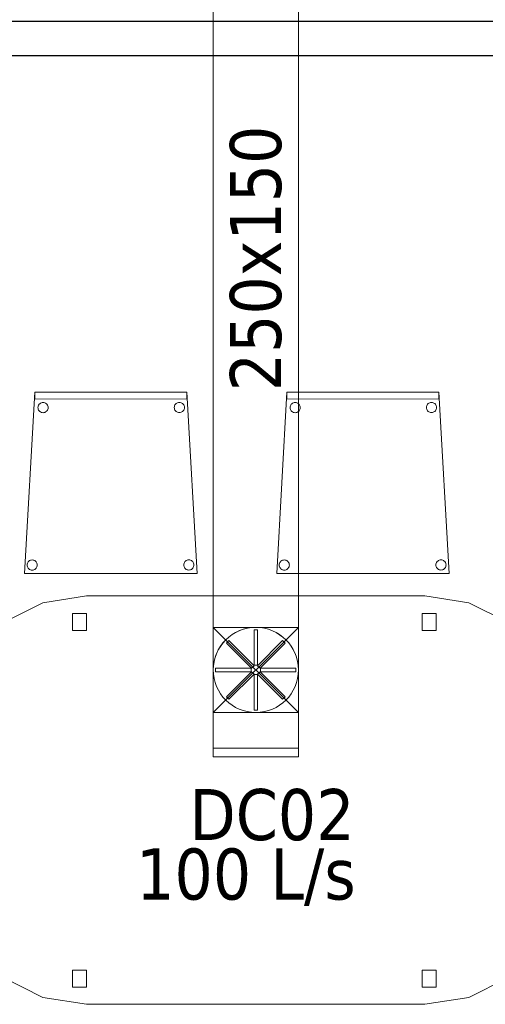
# Model space of a CAD drawing. Header units: metres. Extents: x 397.7 to 427.5, y 12.7 to 28.4.
# Tile 41 of 137: x 408 to 409.3, y 14.4 to 17.3. Entities that reach past the tile are written whole.
import ezdxf

# ---------------------------------------------------------------- set-up
doc = ezdxf.new("R2010")
doc.units = ezdxf.units.M
for name, color, linetype, lineweight in [('02_MOBILIARIO', 7, 'Continuous', 18), ('A-DETL-____-MBND', 7, 'Continuous', 18), ('A-DETL-GENF-OTLN', 7, 'Continuous', 18), ('A-WALL-____-MCUT', 7, 'Continuous', 25), ('A-WALL-____-OTLN', 7, 'Continuous', 25), ('M-HVAC-CDFF-IDEN', 7, 'Continuous', 30), ('M-HVAC-DUCT-IDEN', 7, 'Continuous', 30), ('M-HVAC-DUCT-OTLN', 7, 'Continuous', 18)]:
    doc.layers.add(name, color=color, linetype=linetype, lineweight=lineweight)
doc.styles.add('Tahoma_2', font='tahoma.ttf', dxfattribs={"height": 0.15})

# ---------------------------------------------------------------- blocks, each defined once
blk = doc.blocks.new('Family - Mampara P3-156225-06_CLI_AIRE_P3')
at = {"layer": 'A-WALL-____-MCUT', "color": 253, "true_color": 0xaaaaaa}
for p, q in [((4.1143, 0.1), (0, 0.1)), ((0, 0), (4.1143, 0))]:
    blk.add_line(p, q, dxfattribs=at)
at = {"layer": 'A-WALL-____-OTLN', "color": 253, "true_color": 0xaaaaaa}
for p, q in [((6.9366, 0.1), (0, 0.1)), ((0, 0), (6.9366, 0))]:
    blk.add_line(p, q, dxfattribs=at)
at = {"layer": 'A-WALL-____-OTLN', "color": 253, "lineweight": 18, "true_color": 0xaaaaaa}
blk.add_line((0, 0), (6.9366, 0), dxfattribs=at)
blk = doc.blocks.new('Family - Taula 200X120_P3-156305-06_CLI_AIRE_P3')
at = {"layer": 'A-DETL-____-MBND', "color": 253, "true_color": 0xaaaaaa}
for p, q in [((0.368, 1.1795), (0.4965, 1.1999)), ((0.4965, 1.1999), (0.368, 1.1795)), ((0.4965, 1.1999), (1.4896, 1.1999)), ((1.4896, 1.1999), (0.4965, 1.1999)), ((1.4896, 1.1999), (1.6181, 1.1795)), ((1.6181, 1.1795), (1.4896, 1.1999)), ((0.2483, 1.1195), (0.368, 1.1795)), ((0.368, 1.1795), (0.2483, 1.1195)), ((1.6181, 1.1795), (1.7378, 1.1195)), ((1.7378, 1.1195), (1.6181, 1.1795)), ((0.4551, 1.0978), (0.4551, 1.1478)), ((0.4551, 1.1478), (0.4965, 1.1478)), ((0.4965, 1.1478), (0.4551, 1.1478)), ((0.4551, 1.1478), (0.4551, 1.0978)), ((0.4965, 1.1478), (0.4965, 1.0978)), ((0.4965, 1.0978), (0.4965, 1.1478)), ((1.4813, 1.0978), (1.4813, 1.1478)), ((1.4813, 1.1478), (1.5227, 1.1478)), ((1.5227, 1.1478), (1.4813, 1.1478)), ((1.4813, 1.1478), (1.4813, 1.0978)), ((1.5227, 1.1478), (1.5227, 1.0978)), ((1.5227, 1.0978), (1.5227, 1.1478)), ((0.1454, 1.0242), (0.2483, 1.1195)), ((0.2483, 1.1195), (0.1454, 1.0242)), ((1.7378, 1.1195), (1.8407, 1.0242)), ((1.8407, 1.0242), (1.7378, 1.1195)), ((0.4965, 1.0978), (0.4551, 1.0978)), ((0.4551, 1.0978), (0.4965, 1.0978)), ((1.5227, 1.0978), (1.4813, 1.0978)), ((1.4813, 1.0978), (1.5227, 1.0978)), ((0.0665, 0.8999), (0.1454, 1.0242)), ((0.1454, 1.0242), (0.0665, 0.8999)), ((1.8407, 1.0242), (1.9196, 0.8999)), ((1.9196, 0.8999), (1.8407, 1.0242)), ((0.0169, 0.7552), (0.0665, 0.8999)), ((0.0665, 0.8999), (0.0169, 0.7552)), ((1.9196, 0.8999), (1.9692, 0.7552)), ((1.9692, 0.7552), (1.9196, 0.8999)), ((0, 0.5999), (0.0169, 0.7552)), ((0.0169, 0.7552), (0, 0.5999)), ((1.9692, 0.7552), (1.9861, 0.5999)), ((1.9861, 0.5999), (1.9692, 0.7552)), ((0.0169, 0.4447), (0, 0.5999)), ((0, 0.5999), (0.0169, 0.4447)), ((1.9861, 0.5999), (1.9692, 0.4447)), ((1.9692, 0.4447), (1.9861, 0.5999)), ((0.0665, 0.3), (0.0169, 0.4447)), ((0.0169, 0.4447), (0.0665, 0.3)), ((1.9692, 0.4447), (1.9196, 0.3)), ((1.9196, 0.3), (1.9692, 0.4447)), ((0.1454, 0.1757), (0.0665, 0.3)), ((0.0665, 0.3), (0.1454, 0.1757)), ((1.9196, 0.3), (1.8407, 0.1757)), ((1.8407, 0.1757), (1.9196, 0.3)), ((0.2483, 0.0804), (0.1454, 0.1757)), ((0.1454, 0.1757), (0.2483, 0.0804)), ((1.8407, 0.1757), (1.7378, 0.0804)), ((1.7378, 0.0804), (1.8407, 0.1757)), ((0.4551, 0.05), (0.4551, 0.1)), ((0.4551, 0.1), (0.4965, 0.1)), ((0.4965, 0.1), (0.4551, 0.1)), ((0.4551, 0.1), (0.4551, 0.05)), ((0.4965, 0.1), (0.4965, 0.05)), ((0.4965, 0.05), (0.4965, 0.1)), ((1.4813, 0.05), (1.4813, 0.1)), ((1.4813, 0.1), (1.5227, 0.1)), ((1.5227, 0.1), (1.4813, 0.1)), ((1.4813, 0.1), (1.4813, 0.05)), ((1.5227, 0.1), (1.5227, 0.05)), ((1.5227, 0.05), (1.5227, 0.1)), ((0.368, 0.0204), (0.2483, 0.0804)), ((0.2483, 0.0804), (0.368, 0.0204)), ((1.7378, 0.0804), (1.6181, 0.0204)), ((1.6181, 0.0204), (1.7378, 0.0804)), ((0.4965, 0.05), (0.4551, 0.05)), ((0.4551, 0.05), (0.4965, 0.05)), ((1.5227, 0.05), (1.4813, 0.05)), ((1.4813, 0.05), (1.5227, 0.05)), ((0.4965, 0), (0.368, 0.0204)), ((0.368, 0.0204), (0.4965, 0)), ((1.4896, 0), (0.4965, 0)), ((0.4965, 0), (1.4896, 0)), ((1.6181, 0.0204), (1.4896, 0)), ((1.4896, 0), (1.6181, 0.0204))]:
    blk.add_line(p, q, dxfattribs=at)
blk = doc.blocks.new('Family - Cadira confident_P3-156584-06_CLI_AIRE_P3')
at = {"layer": 'A-DETL-____-MBND', "color": 253, "true_color": 0xaaaaaa}
for p, q in [((0, 0), (0.0297, 0.5326)), ((0.0297, 0.5326), (0, 0)), ((0.0297, 0.5326), (0.4762, 0.5329)), ((0.4762, 0.5329), (0.0297, 0.5326)), ((0.0297, 0.5326), (0.4762, 0.5329)), ((0.4762, 0.5329), (0.0297, 0.5326)), ((0.0297, 0.5126), (0.0297, 0.5326)), ((0.0297, 0.5326), (0.0297, 0.5126)), ((0.4762, 0.5329), (0.5065, 0.0003)), ((0.5065, 0.0003), (0.4762, 0.5329)), ((0.4762, 0.5329), (0.4762, 0.5129)), ((0.4762, 0.5129), (0.4762, 0.5329)), ((0.4762, 0.5129), (0.0297, 0.5126)), ((0.0297, 0.5126), (0.4762, 0.5129)), ((0.0397, 0.4901), (0.0403, 0.4926)), ((0.0403, 0.4926), (0.0397, 0.4901)), ((0.0403, 0.4926), (0.0414, 0.495)), ((0.0414, 0.495), (0.0403, 0.4926)), ((0.0414, 0.495), (0.0429, 0.4971)), ((0.0429, 0.4971), (0.0414, 0.495)), ((0.0429, 0.4971), (0.0448, 0.499)), ((0.0448, 0.499), (0.0429, 0.4971)), ((0.0448, 0.499), (0.0469, 0.5005)), ((0.0469, 0.5005), (0.0448, 0.499)), ((0.0469, 0.5005), (0.0493, 0.5016)), ((0.0493, 0.5016), (0.0469, 0.5005)), ((0.0493, 0.5016), (0.0518, 0.5022)), ((0.0518, 0.5022), (0.0493, 0.5016)), ((0.0518, 0.5022), (0.0544, 0.5025)), ((0.0544, 0.5025), (0.0518, 0.5022)), ((0.0544, 0.5025), (0.057, 0.5022)), ((0.057, 0.5022), (0.0544, 0.5025)), ((0.057, 0.5022), (0.0595, 0.5016)), ((0.0595, 0.5016), (0.057, 0.5022)), ((0.0595, 0.5016), (0.0618, 0.5005)), ((0.0618, 0.5005), (0.0595, 0.5016)), ((0.0618, 0.5005), (0.064, 0.499)), ((0.064, 0.499), (0.0618, 0.5005)), ((0.064, 0.499), (0.0658, 0.4971)), ((0.0658, 0.4971), (0.064, 0.499)), ((0.0658, 0.4971), (0.0673, 0.495)), ((0.0673, 0.495), (0.0658, 0.4971)), ((0.0673, 0.495), (0.0684, 0.4926)), ((0.0684, 0.4926), (0.0673, 0.495)), ((0.0684, 0.4926), (0.0691, 0.4901)), ((0.0691, 0.4901), (0.0684, 0.4926)), ((0.4397, 0.4904), (0.4403, 0.4929)), ((0.4403, 0.4929), (0.4397, 0.4904)), ((0.4403, 0.4929), (0.4414, 0.4952)), ((0.4414, 0.4952), (0.4403, 0.4929)), ((0.4414, 0.4952), (0.4429, 0.4974)), ((0.4429, 0.4974), (0.4414, 0.4952)), ((0.4429, 0.4974), (0.4448, 0.4992)), ((0.4448, 0.4992), (0.4429, 0.4974)), ((0.4448, 0.4992), (0.4469, 0.5007)), ((0.4469, 0.5007), (0.4448, 0.4992)), ((0.4469, 0.5007), (0.4493, 0.5018)), ((0.4493, 0.5018), (0.4469, 0.5007)), ((0.4493, 0.5018), (0.4518, 0.5025)), ((0.4518, 0.5025), (0.4493, 0.5018)), ((0.4518, 0.5025), (0.4544, 0.5027)), ((0.4544, 0.5027), (0.4518, 0.5025)), ((0.4544, 0.5027), (0.457, 0.5025)), ((0.457, 0.5025), (0.4544, 0.5027)), ((0.457, 0.5025), (0.4595, 0.5018)), ((0.4595, 0.5018), (0.457, 0.5025)), ((0.4595, 0.5018), (0.4618, 0.5007)), ((0.4618, 0.5007), (0.4595, 0.5018)), ((0.4618, 0.5007), (0.464, 0.4992)), ((0.464, 0.4992), (0.4618, 0.5007)), ((0.464, 0.4992), (0.4658, 0.4974)), ((0.4658, 0.4974), (0.464, 0.4992)), ((0.4658, 0.4974), (0.4673, 0.4952)), ((0.4673, 0.4952), (0.4658, 0.4974)), ((0.4673, 0.4952), (0.4684, 0.4929)), ((0.4684, 0.4929), (0.4673, 0.4952)), ((0.4684, 0.4929), (0.4691, 0.4904)), ((0.4691, 0.4904), (0.4684, 0.4929)), ((0.0394, 0.4875), (0.0397, 0.4901)), ((0.0397, 0.4901), (0.0394, 0.4875)), ((0.0397, 0.4849), (0.0394, 0.4875)), ((0.0394, 0.4875), (0.0397, 0.4849)), ((0.0403, 0.4824), (0.0397, 0.4849)), ((0.0397, 0.4849), (0.0403, 0.4824)), ((0.0414, 0.4801), (0.0403, 0.4824)), ((0.0403, 0.4824), (0.0414, 0.4801)), ((0.0429, 0.4779), (0.0414, 0.4801)), ((0.0414, 0.4801), (0.0429, 0.4779)), ((0.0448, 0.4761), (0.0429, 0.4779)), ((0.0429, 0.4779), (0.0448, 0.4761)), ((0.0469, 0.4746), (0.0448, 0.4761)), ((0.0448, 0.4761), (0.0469, 0.4746)), ((0.0493, 0.4735), (0.0469, 0.4746)), ((0.0469, 0.4746), (0.0493, 0.4735)), ((0.0518, 0.4728), (0.0493, 0.4735)), ((0.0493, 0.4735), (0.0518, 0.4728)), ((0.0544, 0.4726), (0.0518, 0.4728)), ((0.0518, 0.4728), (0.0544, 0.4726)), ((0.057, 0.4728), (0.0544, 0.4726)), ((0.0544, 0.4726), (0.057, 0.4728)), ((0.0595, 0.4735), (0.057, 0.4728)), ((0.057, 0.4728), (0.0595, 0.4735)), ((0.0618, 0.4746), (0.0595, 0.4735)), ((0.0595, 0.4735), (0.0618, 0.4746)), ((0.064, 0.4761), (0.0618, 0.4746)), ((0.0618, 0.4746), (0.064, 0.4761)), ((0.0658, 0.4779), (0.064, 0.4761)), ((0.064, 0.4761), (0.0658, 0.4779)), ((0.0673, 0.4801), (0.0658, 0.4779)), ((0.0658, 0.4779), (0.0673, 0.4801)), ((0.0684, 0.4824), (0.0673, 0.4801)), ((0.0673, 0.4801), (0.0684, 0.4824)), ((0.0691, 0.4849), (0.0684, 0.4824)), ((0.0684, 0.4824), (0.0691, 0.4849)), ((0.0691, 0.4901), (0.0693, 0.4875)), ((0.0693, 0.4875), (0.0691, 0.4901)), ((0.0693, 0.4875), (0.0691, 0.4849)), ((0.0691, 0.4849), (0.0693, 0.4875)), ((0.4394, 0.4878), (0.4397, 0.4904)), ((0.4397, 0.4904), (0.4394, 0.4878)), ((0.4397, 0.4852), (0.4394, 0.4878)), ((0.4394, 0.4878), (0.4397, 0.4852)), ((0.4403, 0.4827), (0.4397, 0.4852)), ((0.4397, 0.4852), (0.4403, 0.4827)), ((0.4414, 0.4803), (0.4403, 0.4827)), ((0.4403, 0.4827), (0.4414, 0.4803)), ((0.4429, 0.4782), (0.4414, 0.4803)), ((0.4414, 0.4803), (0.4429, 0.4782)), ((0.4448, 0.4763), (0.4429, 0.4782)), ((0.4429, 0.4782), (0.4448, 0.4763)), ((0.4469, 0.4748), (0.4448, 0.4763)), ((0.4448, 0.4763), (0.4469, 0.4748)), ((0.4493, 0.4737), (0.4469, 0.4748)), ((0.4469, 0.4748), (0.4493, 0.4737)), ((0.4518, 0.4731), (0.4493, 0.4737)), ((0.4493, 0.4737), (0.4518, 0.4731)), ((0.4544, 0.4728), (0.4518, 0.4731)), ((0.4518, 0.4731), (0.4544, 0.4728)), ((0.457, 0.4731), (0.4544, 0.4728)), ((0.4544, 0.4728), (0.457, 0.4731)), ((0.4595, 0.4737), (0.457, 0.4731)), ((0.457, 0.4731), (0.4595, 0.4737)), ((0.4618, 0.4748), (0.4595, 0.4737)), ((0.4595, 0.4737), (0.4618, 0.4748)), ((0.464, 0.4763), (0.4618, 0.4748)), ((0.4618, 0.4748), (0.464, 0.4763)), ((0.4658, 0.4782), (0.464, 0.4763)), ((0.464, 0.4763), (0.4658, 0.4782)), ((0.4673, 0.4803), (0.4658, 0.4782)), ((0.4658, 0.4782), (0.4673, 0.4803)), ((0.4684, 0.4827), (0.4673, 0.4803)), ((0.4673, 0.4803), (0.4684, 0.4827)), ((0.4691, 0.4852), (0.4684, 0.4827)), ((0.4684, 0.4827), (0.4691, 0.4852)), ((0.4691, 0.4904), (0.4693, 0.4878)), ((0.4693, 0.4878), (0.4691, 0.4904)), ((0.4693, 0.4878), (0.4691, 0.4852)), ((0.4691, 0.4852), (0.4693, 0.4878)), ((0.0076, 0.0277), (0.0082, 0.0302)), ((0.0082, 0.0302), (0.0076, 0.0277)), ((0.0082, 0.0302), (0.0093, 0.0326)), ((0.0093, 0.0326), (0.0082, 0.0302)), ((0.0093, 0.0326), (0.0108, 0.0347)), ((0.0108, 0.0347), (0.0093, 0.0326)), ((0.0108, 0.0347), (0.0127, 0.0366)), ((0.0127, 0.0366), (0.0108, 0.0347)), ((0.0127, 0.0366), (0.0148, 0.038)), ((0.0148, 0.038), (0.0127, 0.0366)), ((0.0148, 0.038), (0.0172, 0.0391)), ((0.0172, 0.0391), (0.0148, 0.038)), ((0.0172, 0.0391), (0.0197, 0.0398)), ((0.0197, 0.0398), (0.0172, 0.0391)), ((0.0197, 0.0398), (0.0223, 0.04)), ((0.0223, 0.04), (0.0197, 0.0398)), ((0.0223, 0.04), (0.0249, 0.0398)), ((0.0249, 0.0398), (0.0223, 0.04)), ((0.0249, 0.0398), (0.0274, 0.0391)), ((0.0274, 0.0391), (0.0249, 0.0398)), ((0.0274, 0.0391), (0.0297, 0.038)), ((0.0297, 0.038), (0.0274, 0.0391)), ((0.0297, 0.038), (0.0319, 0.0366)), ((0.0319, 0.0366), (0.0297, 0.038)), ((0.0319, 0.0366), (0.0337, 0.0347)), ((0.0337, 0.0347), (0.0319, 0.0366)), ((0.0337, 0.0347), (0.0352, 0.0326)), ((0.0352, 0.0326), (0.0337, 0.0347)), ((0.0352, 0.0326), (0.0363, 0.0302)), ((0.0363, 0.0302), (0.0352, 0.0326)), ((0.0363, 0.0302), (0.037, 0.0277)), ((0.037, 0.0277), (0.0363, 0.0302)), ((0.4676, 0.028), (0.4682, 0.0305)), ((0.4682, 0.0305), (0.4676, 0.028)), ((0.4682, 0.0305), (0.4693, 0.0329)), ((0.4693, 0.0329), (0.4682, 0.0305)), ((0.4693, 0.0329), (0.4708, 0.035)), ((0.4708, 0.035), (0.4693, 0.0329)), ((0.4708, 0.035), (0.4727, 0.0368)), ((0.4727, 0.0368), (0.4708, 0.035)), ((0.4727, 0.0368), (0.4748, 0.0383)), ((0.4748, 0.0383), (0.4727, 0.0368)), ((0.4748, 0.0383), (0.4772, 0.0394)), ((0.4772, 0.0394), (0.4748, 0.0383)), ((0.4772, 0.0394), (0.4797, 0.0401)), ((0.4797, 0.0401), (0.4772, 0.0394)), ((0.4797, 0.0401), (0.4823, 0.0403)), ((0.4823, 0.0403), (0.4797, 0.0401)), ((0.4823, 0.0403), (0.4849, 0.0401)), ((0.4849, 0.0401), (0.4823, 0.0403)), ((0.4849, 0.0401), (0.4874, 0.0394)), ((0.4874, 0.0394), (0.4849, 0.0401)), ((0.4874, 0.0394), (0.4897, 0.0383)), ((0.4897, 0.0383), (0.4874, 0.0394)), ((0.4897, 0.0383), (0.4919, 0.0368)), ((0.4919, 0.0368), (0.4897, 0.0383)), ((0.4919, 0.0368), (0.4937, 0.035)), ((0.4937, 0.035), (0.4919, 0.0368)), ((0.4937, 0.035), (0.4952, 0.0329)), ((0.4952, 0.0329), (0.4937, 0.035)), ((0.4952, 0.0329), (0.4963, 0.0305)), ((0.4963, 0.0305), (0.4952, 0.0329)), ((0.4963, 0.0305), (0.497, 0.028)), ((0.497, 0.028), (0.4963, 0.0305)), ((0.5065, 0.0003), (0, 0)), ((0, 0), (0.5065, 0.0003)), ((0.0073, 0.0251), (0.0076, 0.0277)), ((0.0076, 0.0277), (0.0073, 0.0251)), ((0.0076, 0.0225), (0.0073, 0.0251)), ((0.0073, 0.0251), (0.0076, 0.0225)), ((0.0082, 0.02), (0.0076, 0.0225)), ((0.0076, 0.0225), (0.0082, 0.02)), ((0.0093, 0.0176), (0.0082, 0.02)), ((0.0082, 0.02), (0.0093, 0.0176)), ((0.0108, 0.0155), (0.0093, 0.0176)), ((0.0093, 0.0176), (0.0108, 0.0155)), ((0.0127, 0.0137), (0.0108, 0.0155)), ((0.0108, 0.0155), (0.0127, 0.0137)), ((0.0148, 0.0122), (0.0127, 0.0137)), ((0.0127, 0.0137), (0.0148, 0.0122)), ((0.0172, 0.0111), (0.0148, 0.0122)), ((0.0148, 0.0122), (0.0172, 0.0111)), ((0.0197, 0.0104), (0.0172, 0.0111)), ((0.0172, 0.0111), (0.0197, 0.0104)), ((0.0223, 0.0102), (0.0197, 0.0104)), ((0.0197, 0.0104), (0.0223, 0.0102)), ((0.0249, 0.0104), (0.0223, 0.0102)), ((0.0223, 0.0102), (0.0249, 0.0104)), ((0.0274, 0.0111), (0.0249, 0.0104)), ((0.0249, 0.0104), (0.0274, 0.0111)), ((0.0297, 0.0122), (0.0274, 0.0111)), ((0.0274, 0.0111), (0.0297, 0.0122)), ((0.0319, 0.0137), (0.0297, 0.0122)), ((0.0297, 0.0122), (0.0319, 0.0137)), ((0.0337, 0.0155), (0.0319, 0.0137)), ((0.0319, 0.0137), (0.0337, 0.0155)), ((0.0352, 0.0176), (0.0337, 0.0155)), ((0.0337, 0.0155), (0.0352, 0.0176)), ((0.0363, 0.02), (0.0352, 0.0176)), ((0.0352, 0.0176), (0.0363, 0.02)), ((0.037, 0.0225), (0.0363, 0.02)), ((0.0363, 0.02), (0.037, 0.0225)), ((0.037, 0.0277), (0.0372, 0.0251)), ((0.0372, 0.0251), (0.037, 0.0277)), ((0.0372, 0.0251), (0.037, 0.0225)), ((0.037, 0.0225), (0.0372, 0.0251)), ((0.4673, 0.0254), (0.4676, 0.028)), ((0.4676, 0.028), (0.4673, 0.0254)), ((0.4676, 0.0228), (0.4673, 0.0254)), ((0.4673, 0.0254), (0.4676, 0.0228)), ((0.4682, 0.0203), (0.4676, 0.0228)), ((0.4676, 0.0228), (0.4682, 0.0203)), ((0.4693, 0.0179), (0.4682, 0.0203)), ((0.4682, 0.0203), (0.4693, 0.0179)), ((0.4708, 0.0158), (0.4693, 0.0179)), ((0.4693, 0.0179), (0.4708, 0.0158)), ((0.4727, 0.0139), (0.4708, 0.0158)), ((0.4708, 0.0158), (0.4727, 0.0139)), ((0.4748, 0.0124), (0.4727, 0.0139)), ((0.4727, 0.0139), (0.4748, 0.0124)), ((0.4772, 0.0113), (0.4748, 0.0124)), ((0.4748, 0.0124), (0.4772, 0.0113)), ((0.4797, 0.0107), (0.4772, 0.0113)), ((0.4772, 0.0113), (0.4797, 0.0107)), ((0.4823, 0.0104), (0.4797, 0.0107)), ((0.4797, 0.0107), (0.4823, 0.0104)), ((0.4849, 0.0107), (0.4823, 0.0104)), ((0.4823, 0.0104), (0.4849, 0.0107)), ((0.4874, 0.0113), (0.4849, 0.0107)), ((0.4849, 0.0107), (0.4874, 0.0113)), ((0.4897, 0.0124), (0.4874, 0.0113)), ((0.4874, 0.0113), (0.4897, 0.0124)), ((0.4919, 0.0139), (0.4897, 0.0124)), ((0.4897, 0.0124), (0.4919, 0.0139)), ((0.4937, 0.0158), (0.4919, 0.0139)), ((0.4919, 0.0139), (0.4937, 0.0158)), ((0.4952, 0.0179), (0.4937, 0.0158)), ((0.4937, 0.0158), (0.4952, 0.0179)), ((0.4963, 0.0203), (0.4952, 0.0179)), ((0.4952, 0.0179), (0.4963, 0.0203)), ((0.497, 0.0228), (0.4963, 0.0203)), ((0.4963, 0.0203), (0.497, 0.0228)), ((0.497, 0.028), (0.4972, 0.0254)), ((0.4972, 0.0254), (0.497, 0.028)), ((0.4972, 0.0254), (0.497, 0.0228)), ((0.497, 0.0228), (0.4972, 0.0254))]:
    blk.add_line(p, q, dxfattribs=at)
blk = doc.blocks.new('Family - Cadira confident_P3-156781-06_CLI_AIRE_P3')
at = {"layer": 'A-DETL-____-MBND', "color": 253, "true_color": 0xaaaaaa}
for p, q in [((0, 0), (0.0297, 0.5326)), ((0.0297, 0.5326), (0, 0)), ((0.0297, 0.5326), (0.4762, 0.5329)), ((0.4762, 0.5329), (0.0297, 0.5326)), ((0.0297, 0.5326), (0.4762, 0.5329)), ((0.4762, 0.5329), (0.0297, 0.5326)), ((0.0297, 0.5126), (0.0297, 0.5326)), ((0.0297, 0.5326), (0.0297, 0.5126)), ((0.4762, 0.5329), (0.5065, 0.0003)), ((0.5065, 0.0003), (0.4762, 0.5329)), ((0.4762, 0.5329), (0.4762, 0.5129)), ((0.4762, 0.5129), (0.4762, 0.5329)), ((0.4762, 0.5129), (0.0297, 0.5126)), ((0.0297, 0.5126), (0.4762, 0.5129)), ((0.0397, 0.4901), (0.0403, 0.4926)), ((0.0403, 0.4926), (0.0397, 0.4901)), ((0.0403, 0.4926), (0.0414, 0.495)), ((0.0414, 0.495), (0.0403, 0.4926)), ((0.0414, 0.495), (0.0429, 0.4971)), ((0.0429, 0.4971), (0.0414, 0.495)), ((0.0429, 0.4971), (0.0448, 0.499)), ((0.0448, 0.499), (0.0429, 0.4971)), ((0.0448, 0.499), (0.0469, 0.5005)), ((0.0469, 0.5005), (0.0448, 0.499)), ((0.0469, 0.5005), (0.0493, 0.5016)), ((0.0493, 0.5016), (0.0469, 0.5005)), ((0.0493, 0.5016), (0.0518, 0.5022)), ((0.0518, 0.5022), (0.0493, 0.5016)), ((0.0518, 0.5022), (0.0544, 0.5025)), ((0.0544, 0.5025), (0.0518, 0.5022)), ((0.0544, 0.5025), (0.057, 0.5022)), ((0.057, 0.5022), (0.0544, 0.5025)), ((0.057, 0.5022), (0.0595, 0.5016)), ((0.0595, 0.5016), (0.057, 0.5022)), ((0.0595, 0.5016), (0.0618, 0.5005)), ((0.0618, 0.5005), (0.0595, 0.5016)), ((0.0618, 0.5005), (0.064, 0.499)), ((0.064, 0.499), (0.0618, 0.5005)), ((0.064, 0.499), (0.0658, 0.4971)), ((0.0658, 0.4971), (0.064, 0.499)), ((0.0658, 0.4971), (0.0673, 0.495)), ((0.0673, 0.495), (0.0658, 0.4971)), ((0.0673, 0.495), (0.0684, 0.4926)), ((0.0684, 0.4926), (0.0673, 0.495)), ((0.0684, 0.4926), (0.0691, 0.4901)), ((0.0691, 0.4901), (0.0684, 0.4926)), ((0.4397, 0.4904), (0.4403, 0.4929)), ((0.4403, 0.4929), (0.4397, 0.4904)), ((0.4403, 0.4929), (0.4414, 0.4952)), ((0.4414, 0.4952), (0.4403, 0.4929)), ((0.4414, 0.4952), (0.4429, 0.4974)), ((0.4429, 0.4974), (0.4414, 0.4952)), ((0.4429, 0.4974), (0.4448, 0.4992)), ((0.4448, 0.4992), (0.4429, 0.4974)), ((0.4448, 0.4992), (0.4469, 0.5007)), ((0.4469, 0.5007), (0.4448, 0.4992)), ((0.4469, 0.5007), (0.4493, 0.5018)), ((0.4493, 0.5018), (0.4469, 0.5007)), ((0.4493, 0.5018), (0.4518, 0.5025)), ((0.4518, 0.5025), (0.4493, 0.5018)), ((0.4518, 0.5025), (0.4544, 0.5027)), ((0.4544, 0.5027), (0.4518, 0.5025)), ((0.4544, 0.5027), (0.457, 0.5025)), ((0.457, 0.5025), (0.4544, 0.5027)), ((0.457, 0.5025), (0.4595, 0.5018)), ((0.4595, 0.5018), (0.457, 0.5025)), ((0.4595, 0.5018), (0.4618, 0.5007)), ((0.4618, 0.5007), (0.4595, 0.5018)), ((0.4618, 0.5007), (0.464, 0.4992)), ((0.464, 0.4992), (0.4618, 0.5007)), ((0.464, 0.4992), (0.4658, 0.4974)), ((0.4658, 0.4974), (0.464, 0.4992)), ((0.4658, 0.4974), (0.4673, 0.4952)), ((0.4673, 0.4952), (0.4658, 0.4974)), ((0.4673, 0.4952), (0.4684, 0.4929)), ((0.4684, 0.4929), (0.4673, 0.4952)), ((0.4684, 0.4929), (0.4691, 0.4904)), ((0.4691, 0.4904), (0.4684, 0.4929)), ((0.0394, 0.4875), (0.0397, 0.4901)), ((0.0397, 0.4901), (0.0394, 0.4875)), ((0.0397, 0.4849), (0.0394, 0.4875)), ((0.0394, 0.4875), (0.0397, 0.4849)), ((0.0403, 0.4824), (0.0397, 0.4849)), ((0.0397, 0.4849), (0.0403, 0.4824)), ((0.0414, 0.4801), (0.0403, 0.4824)), ((0.0403, 0.4824), (0.0414, 0.4801)), ((0.0429, 0.4779), (0.0414, 0.4801)), ((0.0414, 0.4801), (0.0429, 0.4779)), ((0.0448, 0.4761), (0.0429, 0.4779)), ((0.0429, 0.4779), (0.0448, 0.4761)), ((0.0469, 0.4746), (0.0448, 0.4761)), ((0.0448, 0.4761), (0.0469, 0.4746)), ((0.0493, 0.4735), (0.0469, 0.4746)), ((0.0469, 0.4746), (0.0493, 0.4735)), ((0.0518, 0.4728), (0.0493, 0.4735)), ((0.0493, 0.4735), (0.0518, 0.4728)), ((0.0544, 0.4726), (0.0518, 0.4728)), ((0.0518, 0.4728), (0.0544, 0.4726)), ((0.057, 0.4728), (0.0544, 0.4726)), ((0.0544, 0.4726), (0.057, 0.4728)), ((0.0595, 0.4735), (0.057, 0.4728)), ((0.057, 0.4728), (0.0595, 0.4735)), ((0.0618, 0.4746), (0.0595, 0.4735)), ((0.0595, 0.4735), (0.0618, 0.4746)), ((0.064, 0.4761), (0.0618, 0.4746)), ((0.0618, 0.4746), (0.064, 0.4761)), ((0.0658, 0.4779), (0.064, 0.4761)), ((0.064, 0.4761), (0.0658, 0.4779)), ((0.0673, 0.4801), (0.0658, 0.4779)), ((0.0658, 0.4779), (0.0673, 0.4801)), ((0.0684, 0.4824), (0.0673, 0.4801)), ((0.0673, 0.4801), (0.0684, 0.4824)), ((0.0691, 0.4849), (0.0684, 0.4824)), ((0.0684, 0.4824), (0.0691, 0.4849)), ((0.0691, 0.4901), (0.0693, 0.4875)), ((0.0693, 0.4875), (0.0691, 0.4901)), ((0.0693, 0.4875), (0.0691, 0.4849)), ((0.0691, 0.4849), (0.0693, 0.4875)), ((0.4394, 0.4878), (0.4397, 0.4904)), ((0.4397, 0.4904), (0.4394, 0.4878)), ((0.4397, 0.4852), (0.4394, 0.4878)), ((0.4394, 0.4878), (0.4397, 0.4852)), ((0.4403, 0.4827), (0.4397, 0.4852)), ((0.4397, 0.4852), (0.4403, 0.4827)), ((0.4414, 0.4803), (0.4403, 0.4827)), ((0.4403, 0.4827), (0.4414, 0.4803)), ((0.4429, 0.4782), (0.4414, 0.4803)), ((0.4414, 0.4803), (0.4429, 0.4782)), ((0.4448, 0.4763), (0.4429, 0.4782)), ((0.4429, 0.4782), (0.4448, 0.4763)), ((0.4469, 0.4748), (0.4448, 0.4763)), ((0.4448, 0.4763), (0.4469, 0.4748)), ((0.4493, 0.4737), (0.4469, 0.4748)), ((0.4469, 0.4748), (0.4493, 0.4737)), ((0.4518, 0.4731), (0.4493, 0.4737)), ((0.4493, 0.4737), (0.4518, 0.4731)), ((0.4544, 0.4728), (0.4518, 0.4731)), ((0.4518, 0.4731), (0.4544, 0.4728)), ((0.457, 0.4731), (0.4544, 0.4728)), ((0.4544, 0.4728), (0.457, 0.4731)), ((0.4595, 0.4737), (0.457, 0.4731)), ((0.457, 0.4731), (0.4595, 0.4737)), ((0.4618, 0.4748), (0.4595, 0.4737)), ((0.4595, 0.4737), (0.4618, 0.4748)), ((0.464, 0.4763), (0.4618, 0.4748)), ((0.4618, 0.4748), (0.464, 0.4763)), ((0.4658, 0.4782), (0.464, 0.4763)), ((0.464, 0.4763), (0.4658, 0.4782)), ((0.4673, 0.4803), (0.4658, 0.4782)), ((0.4658, 0.4782), (0.4673, 0.4803)), ((0.4684, 0.4827), (0.4673, 0.4803)), ((0.4673, 0.4803), (0.4684, 0.4827)), ((0.4691, 0.4852), (0.4684, 0.4827)), ((0.4684, 0.4827), (0.4691, 0.4852)), ((0.4691, 0.4904), (0.4693, 0.4878)), ((0.4693, 0.4878), (0.4691, 0.4904)), ((0.4693, 0.4878), (0.4691, 0.4852)), ((0.4691, 0.4852), (0.4693, 0.4878)), ((0.0076, 0.0277), (0.0082, 0.0302)), ((0.0082, 0.0302), (0.0076, 0.0277)), ((0.0082, 0.0302), (0.0093, 0.0326)), ((0.0093, 0.0326), (0.0082, 0.0302)), ((0.0093, 0.0326), (0.0108, 0.0347)), ((0.0108, 0.0347), (0.0093, 0.0326)), ((0.0108, 0.0347), (0.0127, 0.0366)), ((0.0127, 0.0366), (0.0108, 0.0347)), ((0.0127, 0.0366), (0.0148, 0.038)), ((0.0148, 0.038), (0.0127, 0.0366)), ((0.0148, 0.038), (0.0172, 0.0391)), ((0.0172, 0.0391), (0.0148, 0.038)), ((0.0172, 0.0391), (0.0197, 0.0398)), ((0.0197, 0.0398), (0.0172, 0.0391)), ((0.0197, 0.0398), (0.0223, 0.04)), ((0.0223, 0.04), (0.0197, 0.0398)), ((0.0223, 0.04), (0.0249, 0.0398)), ((0.0249, 0.0398), (0.0223, 0.04)), ((0.0249, 0.0398), (0.0274, 0.0391)), ((0.0274, 0.0391), (0.0249, 0.0398)), ((0.0274, 0.0391), (0.0297, 0.038)), ((0.0297, 0.038), (0.0274, 0.0391)), ((0.0297, 0.038), (0.0319, 0.0366)), ((0.0319, 0.0366), (0.0297, 0.038)), ((0.0319, 0.0366), (0.0337, 0.0347)), ((0.0337, 0.0347), (0.0319, 0.0366)), ((0.0337, 0.0347), (0.0352, 0.0326)), ((0.0352, 0.0326), (0.0337, 0.0347)), ((0.0352, 0.0326), (0.0363, 0.0302)), ((0.0363, 0.0302), (0.0352, 0.0326)), ((0.0363, 0.0302), (0.037, 0.0277)), ((0.037, 0.0277), (0.0363, 0.0302)), ((0.4676, 0.028), (0.4682, 0.0305)), ((0.4682, 0.0305), (0.4676, 0.028)), ((0.4682, 0.0305), (0.4693, 0.0329)), ((0.4693, 0.0329), (0.4682, 0.0305)), ((0.4693, 0.0329), (0.4708, 0.035)), ((0.4708, 0.035), (0.4693, 0.0329)), ((0.4708, 0.035), (0.4727, 0.0368)), ((0.4727, 0.0368), (0.4708, 0.035)), ((0.4727, 0.0368), (0.4748, 0.0383)), ((0.4748, 0.0383), (0.4727, 0.0368)), ((0.4748, 0.0383), (0.4772, 0.0394)), ((0.4772, 0.0394), (0.4748, 0.0383)), ((0.4772, 0.0394), (0.4797, 0.0401)), ((0.4797, 0.0401), (0.4772, 0.0394)), ((0.4797, 0.0401), (0.4823, 0.0403)), ((0.4823, 0.0403), (0.4797, 0.0401)), ((0.4823, 0.0403), (0.4849, 0.0401)), ((0.4849, 0.0401), (0.4823, 0.0403)), ((0.4849, 0.0401), (0.4874, 0.0394)), ((0.4874, 0.0394), (0.4849, 0.0401)), ((0.4874, 0.0394), (0.4897, 0.0383)), ((0.4897, 0.0383), (0.4874, 0.0394)), ((0.4897, 0.0383), (0.4919, 0.0368)), ((0.4919, 0.0368), (0.4897, 0.0383)), ((0.4919, 0.0368), (0.4937, 0.035)), ((0.4937, 0.035), (0.4919, 0.0368)), ((0.4937, 0.035), (0.4952, 0.0329)), ((0.4952, 0.0329), (0.4937, 0.035)), ((0.4952, 0.0329), (0.4963, 0.0305)), ((0.4963, 0.0305), (0.4952, 0.0329)), ((0.4963, 0.0305), (0.497, 0.028)), ((0.497, 0.028), (0.4963, 0.0305)), ((0.5065, 0.0003), (0, 0)), ((0, 0), (0.5065, 0.0003)), ((0.0073, 0.0251), (0.0076, 0.0277)), ((0.0076, 0.0277), (0.0073, 0.0251)), ((0.0076, 0.0225), (0.0073, 0.0251)), ((0.0073, 0.0251), (0.0076, 0.0225)), ((0.0082, 0.02), (0.0076, 0.0225)), ((0.0076, 0.0225), (0.0082, 0.02)), ((0.0093, 0.0176), (0.0082, 0.02)), ((0.0082, 0.02), (0.0093, 0.0176)), ((0.0108, 0.0155), (0.0093, 0.0176)), ((0.0093, 0.0176), (0.0108, 0.0155)), ((0.0127, 0.0137), (0.0108, 0.0155)), ((0.0108, 0.0155), (0.0127, 0.0137)), ((0.0148, 0.0122), (0.0127, 0.0137)), ((0.0127, 0.0137), (0.0148, 0.0122)), ((0.0172, 0.0111), (0.0148, 0.0122)), ((0.0148, 0.0122), (0.0172, 0.0111)), ((0.0197, 0.0104), (0.0172, 0.0111)), ((0.0172, 0.0111), (0.0197, 0.0104)), ((0.0223, 0.0102), (0.0197, 0.0104)), ((0.0197, 0.0104), (0.0223, 0.0102)), ((0.0249, 0.0104), (0.0223, 0.0102)), ((0.0223, 0.0102), (0.0249, 0.0104)), ((0.0274, 0.0111), (0.0249, 0.0104)), ((0.0249, 0.0104), (0.0274, 0.0111)), ((0.0297, 0.0122), (0.0274, 0.0111)), ((0.0274, 0.0111), (0.0297, 0.0122)), ((0.0319, 0.0137), (0.0297, 0.0122)), ((0.0297, 0.0122), (0.0319, 0.0137)), ((0.0337, 0.0155), (0.0319, 0.0137)), ((0.0319, 0.0137), (0.0337, 0.0155)), ((0.0352, 0.0176), (0.0337, 0.0155)), ((0.0337, 0.0155), (0.0352, 0.0176)), ((0.0363, 0.02), (0.0352, 0.0176)), ((0.0352, 0.0176), (0.0363, 0.02)), ((0.037, 0.0225), (0.0363, 0.02)), ((0.0363, 0.02), (0.037, 0.0225)), ((0.037, 0.0277), (0.0372, 0.0251)), ((0.0372, 0.0251), (0.037, 0.0277)), ((0.0372, 0.0251), (0.037, 0.0225)), ((0.037, 0.0225), (0.0372, 0.0251)), ((0.4673, 0.0254), (0.4676, 0.028)), ((0.4676, 0.028), (0.4673, 0.0254)), ((0.4676, 0.0228), (0.4673, 0.0254)), ((0.4673, 0.0254), (0.4676, 0.0228)), ((0.4682, 0.0203), (0.4676, 0.0228)), ((0.4676, 0.0228), (0.4682, 0.0203)), ((0.4693, 0.0179), (0.4682, 0.0203)), ((0.4682, 0.0203), (0.4693, 0.0179)), ((0.4708, 0.0158), (0.4693, 0.0179)), ((0.4693, 0.0179), (0.4708, 0.0158)), ((0.4727, 0.0139), (0.4708, 0.0158)), ((0.4708, 0.0158), (0.4727, 0.0139)), ((0.4748, 0.0124), (0.4727, 0.0139)), ((0.4727, 0.0139), (0.4748, 0.0124)), ((0.4772, 0.0113), (0.4748, 0.0124)), ((0.4748, 0.0124), (0.4772, 0.0113)), ((0.4797, 0.0107), (0.4772, 0.0113)), ((0.4772, 0.0113), (0.4797, 0.0107)), ((0.4823, 0.0104), (0.4797, 0.0107)), ((0.4797, 0.0107), (0.4823, 0.0104)), ((0.4849, 0.0107), (0.4823, 0.0104)), ((0.4823, 0.0104), (0.4849, 0.0107)), ((0.4874, 0.0113), (0.4849, 0.0107)), ((0.4849, 0.0107), (0.4874, 0.0113)), ((0.4897, 0.0124), (0.4874, 0.0113)), ((0.4874, 0.0113), (0.4897, 0.0124)), ((0.4919, 0.0139), (0.4897, 0.0124)), ((0.4897, 0.0124), (0.4919, 0.0139)), ((0.4937, 0.0158), (0.4919, 0.0139)), ((0.4919, 0.0139), (0.4937, 0.0158)), ((0.4952, 0.0179), (0.4937, 0.0158)), ((0.4937, 0.0158), (0.4952, 0.0179)), ((0.4963, 0.0203), (0.4952, 0.0179)), ((0.4952, 0.0179), (0.4963, 0.0203)), ((0.497, 0.0228), (0.4963, 0.0203)), ((0.4963, 0.0203), (0.497, 0.0228)), ((0.497, 0.028), (0.4972, 0.0254)), ((0.4972, 0.0254), (0.497, 0.028)), ((0.4972, 0.0254), (0.497, 0.0228)), ((0.497, 0.0228), (0.4972, 0.0254))]:
    blk.add_line(p, q, dxfattribs=at)
blk = doc.blocks.new('LONDR55-XX_ZZ-ARQ-CAA-M3D-Londres55_ifc-1-06_CLI_AIRE_P3')
at = {"layer": '02_MOBILIARIO', "color": 253, "lineweight": 18, "true_color": 0xaaaaaa}
for name, p in [('Family - Cadira confident_P3-156781-06_CLI_AIRE_P3', (407.9935, 15.6446)), ('Family - Cadira confident_P3-156584-06_CLI_AIRE_P3', (408.7335, 15.6446)), ('Family - Taula 200X120_P3-156305-06_CLI_AIRE_P3', (407.6792, 14.3793))]:
    blk.add_blockref(name, p, dxfattribs=at)
at = {"layer": 'A-WALL-____-OTLN', "color": 253, "lineweight": 18, "true_color": 0xaaaaaa, "rotation": 180}
blk.add_blockref('Family - Mampara P3-156225-06_CLI_AIRE_P3', (411.2536, 17.2662), dxfattribs=at)
blk = doc.blocks.new('ZYR_03_06_08_01 Difusor Rotacional Circular Impulsió NO PLENUM - DC02-354801-06_CLI_AIRE_P3')
at = {"layer": 'A-DETL-GENF-OTLN', "color": 143, "true_color": 0x32aad1}
for p, q in [((-0.0052, 0.1179), (0.0052, 0.1179)), ((-0.0052, 0.0138), (-0.0052, 0.1179)), ((0.0052, 0.1179), (0.0052, 0.0138)), ((-0.0862, 0.0788), (-0.0788, 0.0862)), ((-0.0125, 0.0052), (-0.0862, 0.0788)), ((-0.0788, 0.0862), (-0.0052, 0.0125)), ((0.0052, 0.0125), (0.0788, 0.0862)), ((0.0862, 0.0788), (0.0125, 0.0052)), ((0.0788, 0.0862), (0.0862, 0.0788)), ((-0.1179, 0.0052), (-0.0138, 0.0052)), ((-0.1179, -0.0052), (-0.1179, 0.0052)), ((-0.0138, 0.0052), (-0.0138, -0.0052)), ((-0.0052, 0.0125), (-0.0125, 0.0052)), ((0.0052, 0.0138), (-0.0052, 0.0138)), ((0.0125, 0.0052), (0.0052, 0.0125)), ((0.0138, 0.0052), (0.1179, 0.0052)), ((0.0138, -0.0052), (0.0138, 0.0052)), ((0.1179, 0.0052), (0.1179, -0.0052)), ((-0.0138, -0.0052), (-0.1179, -0.0052)), ((-0.0862, -0.0788), (-0.0125, -0.0052)), ((-0.0052, -0.0125), (-0.0788, -0.0862)), ((-0.0125, -0.0052), (-0.0052, -0.0125)), ((-0.0052, -0.0138), (0.0052, -0.0138)), ((-0.0052, -0.1179), (-0.0052, -0.0138)), ((0.0052, -0.0125), (0.0125, -0.0052)), ((0.0788, -0.0862), (0.0052, -0.0125)), ((0.0052, -0.0138), (0.0052, -0.1179)), ((0.0125, -0.0052), (0.0862, -0.0788)), ((0.1179, -0.0052), (0.0138, -0.0052)), ((-0.0788, -0.0862), (-0.0862, -0.0788)), ((0.0862, -0.0788), (0.0788, -0.0862)), ((0.0052, -0.1179), (-0.0052, -0.1179))]:
    blk.add_line(p, q, dxfattribs=at)
blk.add_circle((0, 0), 0.125, dxfattribs=at)
blk = doc.blocks.new('M_Transición de rectangular a redondo - Ángulo - 60 grados-473491-06_CLI_AIRE_P3')
at = {"layer": 'M-HVAC-DUCT-OTLN', "color": 143, "true_color": 0x32aad1}
for p, q in [((401.3159, 15.3001), (401.3159, 15.4251)), ((401.3159, 15.4251), (401.4409, 15.4251)), ((401.3159, 15.4251), (401.3159, 15.1751)), ((401.5659, 15.4251), (401.3159, 15.4251)), ((401.4409, 15.4251), (401.5659, 15.4251)), ((401.5659, 15.4251), (401.5659, 15.3001)), ((401.5659, 15.1751), (401.5659, 15.4251)), ((401.3159, 15.1751), (401.3159, 15.3001)), ((401.5659, 15.3001), (401.5659, 15.1751)), ((401.4409, 15.1751), (401.3159, 15.1751)), ((401.3159, 15.1751), (401.5659, 15.1751)), ((401.5659, 15.1751), (401.4409, 15.1751))]:
    blk.add_line(p, q, dxfattribs=at)
for start, end in [(90, 180), (0, 90), (180, 270), (270, 0)]:
    blk.add_arc((401.4409, 15.3001), 0.125, start, end, dxfattribs=at)
blk = doc.blocks.new('MEP_15_03 Injerto Conducte - Mínimo-474498-06_CLI_AIRE_P3')
at = {"layer": 'M-HVAC-DUCT-OTLN', "color": 143, "true_color": 0x32aad1}
for p, q in [((408.7973, 15.4865), (408.5473, 15.4865)), ((408.5473, 15.4865), (408.5473, 15.2365)), ((408.5473, 15.4865), (408.5473, 15.2365)), ((408.7973, 15.4865), (408.5473, 15.4865)), ((408.7973, 15.2365), (408.7973, 15.4865)), ((408.7973, 15.2365), (408.7973, 15.4865)), ((408.5473, 15.2365), (408.7973, 15.2365)), ((408.5473, 15.2365), (408.7973, 15.2365))]:
    blk.add_line(p, q, dxfattribs=at)
blk = doc.blocks.new('M_Remate rectangular - Estándar-506066-06_CLI_AIRE_P3')
at = {"layer": 'M-HVAC-DUCT-OTLN', "color": 143, "true_color": 0x32aad1}
for p, q in [((0, 0.125), (0, -0.125)), ((0, -0.125), (0, 0.125)), ((0, 0.125), (0.025, 0.125)), ((0.025, 0.125), (0, 0.125)), ((0.025, 0.125), (0.025, -0.125)), ((0.025, -0.125), (0.025, 0.125)), ((0.025, -0.125), (0, -0.125)), ((0.025, -0.125), (0, -0.125))]:
    blk.add_line(p, q, dxfattribs=at)

msp = doc.modelspace()

# ---------------------------------------------------------------- linework, layer by layer
at = {"layer": 'M-HVAC-DUCT-OTLN', "color": 143, "true_color": 0x32aad1}
for p, q in [((408.5473, 15.1317), (408.5473, 18.4233)), ((408.7973, 18.4233), (408.7973, 15.1317)), ((408.7973, 15.4865), (408.5473, 15.4865)), ((408.5473, 15.4865), (408.7973, 15.2365)), ((408.7973, 15.4865), (408.5473, 15.2365)), ((408.5473, 15.2365), (408.7973, 15.2365)), ((408.7973, 15.1317), (408.5473, 15.1317))]:
    msp.add_line(p, q, dxfattribs=at)

# ---------------------------------------------------------------- block references
at = {"lineweight": 5}
msp.add_blockref('LONDR55-XX_ZZ-ARQ-CAA-M3D-Londres55_ifc-1-06_CLI_AIRE_P3', (0, 0), dxfattribs=at)
at = {"layer": 'A-DETL-GENF-OTLN', "color": 143, "true_color": 0x32aad1}
msp.add_blockref('ZYR_03_06_08_01 Difusor Rotacional Circular Impulsió NO PLENUM - DC02-354801-06_CLI_AIRE_P3', (408.6723, 15.3615), dxfattribs=at)
at = {"layer": 'M-HVAC-DUCT-OTLN', "color": 143, "true_color": 0x32aad1}
for name, p, rotation in [('M_Transición de rectangular a redondo - Ángulo - 60 grados-473491-06_CLI_AIRE_P3', (810.1132, 30.6615), 180), ('M_Remate rectangular - Estándar-506066-06_CLI_AIRE_P3', (408.6723, 15.1317), 270)]:
    msp.add_blockref(name, p, dxfattribs=dict(at, rotation=rotation))
msp.add_blockref('MEP_15_03 Injerto Conducte - Mínimo-474498-06_CLI_AIRE_P3', (0, 0), dxfattribs=at)

# ---------------------------------------------------------------- texts
at = {"layer": 'M-HVAC-CDFF-IDEN', "char_height": 0.15, "attachment_point": 1, "style": 'Tahoma_2'}
for s, insert, width in [('DC02', (408.4771, 15.0117), 0.577215), ('100 L/s', (408.321, 14.8371), 0.793671)]:
    msp.add_mtext(s, dxfattribs=dict(at, insert=insert, width=width))
at = {"layer": 'M-HVAC-DUCT-IDEN', "insert": (408.5964, 16.1802), "char_height": 0.15, "width": 0.913924, "attachment_point": 1, "rotation": 90, "style": 'Tahoma_2'}
msp.add_mtext('250x150', dxfattribs=at)

doc.saveas('drawing.dxf')
